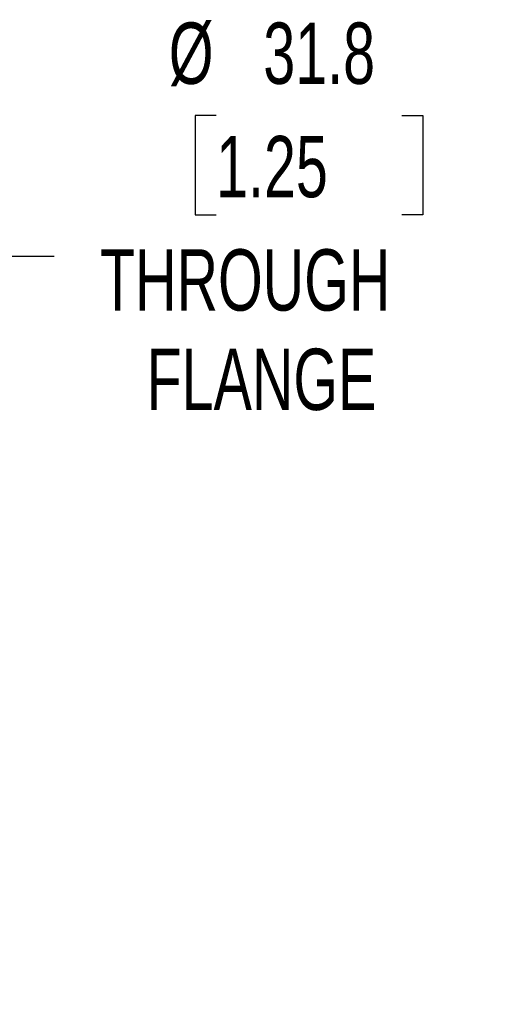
# Model space of a CAD drawing. Header units: millimetres. Extents: x 6 to 273, y 6 to 210.
# Tile 11 of 16: x 167 to 184, y 90 to 124. Entities that reach past the tile are written whole.
import ezdxf

# ---------------------------------------------------------------- set-up
doc = ezdxf.new("R2010")
doc.units = ezdxf.units.MM
doc.layers.add('DIMENSIONS', color=140, linetype='Continuous', lineweight=25)
doc.styles.add('SLDTEXTSTYLE0', font='TXT', dxfattribs={"width": 0.7})
doc.dimstyles.new('SLDDIMSTYLE3', dxfattribs={"dimtxt": 2.158008, "dimasz": 3.302, "dimexe": 0, "dimexo": 0.0625, "dimgap": 0.539502, "dimtad": 0, "dimtih": 1, "dimtoh": 1, "dimlfac": 1.5, "dimrnd": 1e-09, "dimzin": 12, "dimdsep": 46, "dimtxsty": 'SLDTEXTSTYLE0', "dimsah": 1, "dimcen": 0, "dimadec": 0, "dimazin": 3, "dimtfac": 1, "dimtofl": 0, "dimtmove": 0, "dimatfit": 3, "dimfxl": 0, "dimfrac": 2, "dimtolj": 1, "dimtzin": 12, "dimarcsym": 0})

# ---------------------------------------------------------------- blocks, each defined once
blk = doc.blocks.new('_D_3')
at = {"layer": 'DIMENSIONS'}
for p, q in [((174.205, 120.757), (173.481, 120.757)), ((173.481, 120.757), (173.481, 117.328)), ((180.618, 120.757), (181.343, 120.757)), ((181.343, 120.757), (181.343, 117.328)), ((173.481, 117.328), (174.205, 117.328)), ((181.343, 117.328), (180.618, 117.328)), ((150.274, 108.417), (154.6, 115.909)), ((154.6, 115.909), (168.614, 115.909))]:
    blk.add_line(p, q, dxfattribs=at)
blk.add_solid([(150.274, 108.417), (152.365, 111.022), (151.485, 111.53)], dxfattribs=at)
at = {"layer": 'DIMENSIONS', "char_height": 2.1167, "attachment_point": 1, "style": 'SLDTEXTSTYLE0'}
for s, insert in [('%%c', (172.576, 123.969)), ('31.8', (175.834, 123.969)), ('1.25', (174.205, 120.056)), ('THROUGH', (170.201, 116.143)), ('FLANGE', (171.808, 112.713))]:
    blk.add_mtext(s, dxfattribs=dict(at, insert=insert))

msp = doc.modelspace()

# ---------------------------------------------------------------- dimensions: what is measured, and where the dimension line sits
at = {"layer": 'DIMENSIONS'}
dim = msp.add_diameter_dim_2p(p1=(139.690781, 90.085882), p2=(150.274115, 108.416753), text='<>\\PTHROUGH\\PFLANGE', dimstyle='SLDDIMSTYLE3', dxfattribs=at)
dim.commit()
dim.dimension.update_dxf_attribs({"geometry": '_D_3', "text_midpoint": (177.411576, 117.023723), "dimtype": 163})

doc.saveas('drawing.dxf')
